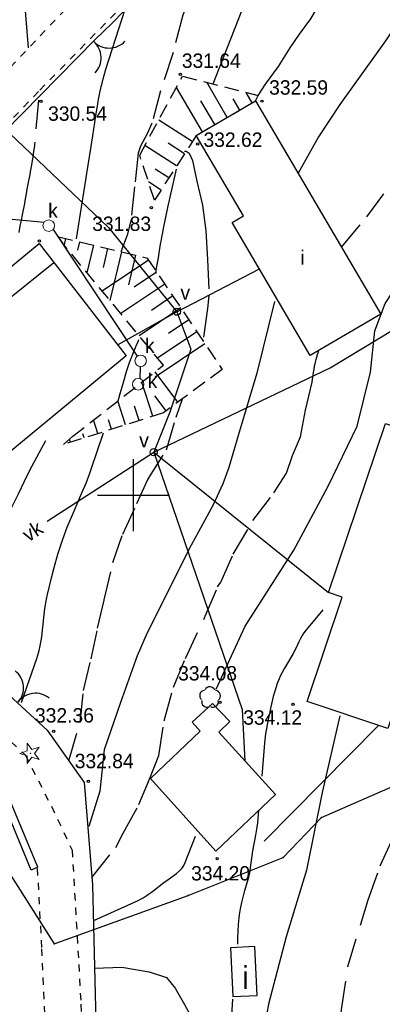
# Model space of a CAD drawing. Extents: x 4615668 to 9249187, y 5334101 to 10688993.
# Tile 48 of 120: x 4667676 to 4667702, y 5336834 to 5336902. Entities that reach past the tile are written whole.
import ezdxf
from ezdxf.enums import TextEntityAlignment as Align

# ---------------------------------------------------------------- set-up
doc = ezdxf.new("R2010")
doc.units = 0
doc.header["$MEASUREMENT"] = 0
for name, pattern in [('DROGA', [1, 0.5, -0.5]), ('SKARPA1', [1.5, 1, -0.5]), ('WARSTWICA', [3, 2, -1])]:
    doc.linetypes.add(name, pattern=pattern)
for name, color, linetype in [('11', 7, 'Continuous'), ('13', 7, 'Continuous'), ('14', 7, 'Continuous'), ('17', 7, 'Continuous'), ('22', 7, 'Continuous'), ('23', 7, 'Continuous'), ('24', 7, 'Continuous'), ('25', 7, 'Continuous'), ('27', 7, 'Continuous'), ('28', 7, 'Continuous'), ('38', 7, 'Continuous'), ('45', 7, 'Continuous'), ('47', 7, 'Continuous'), ('50', 7, 'Continuous'), ('51', 7, 'Continuous'), ('52', 7, 'Continuous'), ('60', 7, 'Continuous'), ('SZZPZ_922', 7, 'Continuous'), ('UKKPA_506', 7, 'Continuous')]:
    doc.layers.add(name, color=color, linetype=linetype)
doc.styles.add('txt', font='TXT', dxfattribs={"height": 0.2})

# ---------------------------------------------------------------- blocks, each defined once
blk = doc.blocks.new('*M2221')
at = {"layer": '60', "color": 7, "linetype": 'Continuous'}
for p, q in [((50, 47.5), (50, 52.5)), ((47.5, 50), (52.5, 50))]:
    blk.add_line(p, q, dxfattribs=at)
blk = doc.blocks.new('BR')
at = {"layer": '38', "color": 97, "linetype": 'Continuous'}
for centre, start, end in [((-1.499, 0.053), 357.959, 90.56156), ((1.495, 0.058), 89.62231, 182.22487)]:
    blk.add_arc(centre, 1.5, start, end, dxfattribs=at)
blk = doc.blocks.new('DI')
at = {"layer": 'SZZPZ_922', "color": 7, "linetype": 'Continuous', "lineweight": 13}
for p, q in [((-0.227, 0.699), (0.087, 0.267)), ((-0.227, 0.164), (-0.227, 0.699)), ((-0.736, -0.001), (-0.227, 0.164)), ((0.087, 0.267), (0.595, 0.431)), ((0.595, 0.431), (0.281, -0.001)), ((-0.227, -0.166), (-0.736, -0.001)), ((-0.227, -0.702), (-0.227, -0.166)), ((0.087, -0.268), (-0.227, -0.702)), ((0.595, -0.434), (0.087, -0.268)), ((0.281, -0.001), (0.595, -0.434))]:
    blk.add_line(p, q, dxfattribs=at)
blk.add_circle((0, 0), 0.0203, dxfattribs=at)
blk = doc.blocks.new('DLN')
at = {"layer": '47', "color": 3, "linetype": 'Continuous'}
for centre, radius, start, end in [((-0.009, 0.368), 0.372, 22.22459, 155.76229), ((-0.351, 0.132), 0.366, 96.36248, 230.20733), ((0.351, 0.112), 0.371, 309.26416, 84.44799), ((-0.214, -0.309), 0.366, 163.6287, 299.48617), ((0.209, -0.306), 0.37, 239.41106, 12.88928)]:
    blk.add_arc(centre, radius, start, end, dxfattribs=at)
blk = doc.blocks.new('KL')
at = {"layer": 'UKKPA_506', "color": 7, "linetype": 'Continuous', "lineweight": 13}
blk.add_circle((0, 0), 0.4, dxfattribs=at)
blk = doc.blocks.new('WYS')
at = {"layer": '52', "color": 67, "linetype": 'Continuous'}
blk.add_circle((0, 0), 0.08, dxfattribs=at)
blk = doc.blocks.new('SLU')
at = {"layer": '22', "color": 1, "linetype": 'Continuous'}
blk.add_circle((0, 0), 0.25, dxfattribs=at)
blk = doc.blocks.new('*M2283')
at = {"layer": '25', "color": 165, "linetype": 'Continuous'}
blk.add_lwpolyline([(38.365, -102.069), (43.305, -98.049), (46.385, -96.489), (48.095, -100.619), (51.995, -101.999), (58.295, -106.469), (66.855, -113.839), (75.915, -125.379), (81.355, -133.509), (84.905, -139.129), (94.205, -135.779), (100.795, -133.129), (103.455, -130.359), (109.185, -127.859)], dxfattribs=at)
blk.add_lwpolyline([(38.365, -102.069), (43.305, -98.049), (46.385, -96.489), (48.095, -100.619), (51.995, -101.999), (58.295, -106.469), (66.855, -113.839), (75.915, -125.379), (81.355, -133.509), (84.905, -139.129), (94.205, -135.779), (100.795, -133.129), (103.455, -130.359), (109.185, -127.859)], dxfattribs=at)
for p in [(103.455, -130.359), (100.795, -133.129), (94.205, -135.779), (84.905, -139.129)]:
    blk.add_point(p, dxfattribs=at)

msp = doc.modelspace()

# ---------------------------------------------------------------- linework, layer by layer
at = {"layer": '11', "color": 2, "linetype": 'Continuous'}
msp.add_lwpolyline([(4667685.542, 5336849.491), (4667690.07, 5336844.448), (4667694.21, 5336848.391), (4667690.278, 5336852.729), (4667691.04, 5336853.454), (4667689.828, 5336854.714), (4667688.421, 5336853.41), (4667688.987, 5336852.783)], close=True, dxfattribs=at)
at = {"layer": '13', "color": 7, "linetype": 'Continuous'}
msp.add_line((4667664.122, 5336873.606), (4667678.831, 5336885.334), dxfattribs=at)
for points in [[(4667692.827, 5336896.576), (4667701.525, 5336881.756), (4667696.623, 5336878.879), (4667691.2, 5336888.119), (4667691.98, 5336888.576), (4667688.705, 5336894.157)], [(4667663.267, 5336874.678), (4667677.805, 5336886.657), (4667683.845, 5336878.863), (4667669.429, 5336866.95)], [(4667708.389, 5336871.943), (4667701.997, 5336852.973), (4667696.406, 5336854.857), (4667698.847, 5336862.107), (4667697.895, 5336862.428), (4667701.844, 5336874.148)], [(4667691.094, 5336837.743), (4667691.254, 5336834.354), (4667692.934, 5336834.433), (4667692.774, 5336837.822)]]:
    msp.add_lwpolyline(points, close=True, dxfattribs=at)
at = {"layer": '17', "color": 97, "linetype": 'DROGA'}
msp.add_line((4667674.437, 5336897.472), (4667687.042, 5336910.702), dxfattribs=at)
for points in [[(4667653.026, 5336873.359), (4667671.192, 5336890.345), (4667677.851, 5336897.314), (4667684.222, 5336903.81), (4667688.601, 5336908.128)], [(4667653.188, 5336873.389), (4667655.536, 5336871.072), (4667659.171, 5336867.654), (4667661.935, 5336865.071), (4667664.737, 5336862.526), (4667666.63, 5336860.627), (4667668.751, 5336858.652), (4667673.665, 5336854.082), (4667676.846, 5336851.119), (4667678.657, 5336847.568), (4667680.096, 5336844.53), (4667680.55, 5336836.592), (4667680.702, 5336833.819), (4667680.813, 5336828.865), (4667683.653, 5336819.218)], [(4667677.67, 5336843.259), (4667677.973, 5336837.676), (4667678.314, 5336830.156), (4667680.698, 5336819.27)]]:
    msp.add_lwpolyline(points, dxfattribs=at)
at = {"layer": '23', "color": 40, "linetype": 'Continuous'}
for p, q in [((4667687.364, 5336881.923), (4667693.093, 5336884.894)), ((4667685.757, 5336872.173), (4667697.895, 5336862.428)), ((4667701.343, 5336853.154), (4667693.423, 5336845.157))]:
    msp.add_line(p, q, dxfattribs=at)
for points in [[(4667666.464, 5336903.153), (4667682.614, 5336887.773), (4667687.364, 5336881.923), (4667683.261, 5336879.616)], [(4667678.366, 5336867.372), (4667685.757, 5336872.173), (4667697.998, 5336878.036), (4667702.435, 5336880.705), (4667718.12, 5336888.211)], [(4667687.364, 5336881.923), (4667688.334, 5336879.333), (4667686.874, 5336874.953), (4667685.757, 5336872.173)], [(4667685.757, 5336872.173), (4667691.903, 5336854.285), (4667692.091, 5336850.728)]]:
    msp.add_lwpolyline(points, dxfattribs=at)
at = {"layer": '27', "color": 17, "linetype": 'Continuous'}
for p, q in [((4667678.768, 5336887.636), (4667684.598, 5336878.826)), ((4667684.82, 5336878.116), (4667684.782, 5336877.268))]:
    msp.add_line(p, q, dxfattribs=at)
msp.add_lwpolyline([(4667669.361, 5336888.963), (4667669.785, 5336888.927), (4667678.151, 5336888.144)], dxfattribs=at)
at = {"layer": '38', "color": 97, "linetype": 'Continuous'}
for points in [[(4667681.675, 5336900.797), (4667682.895, 5336901.991), (4667684.338, 5336903.46), (4667686.083, 5336905.167), (4667688.151, 5336907.111), (4667689.615, 5336908.731), (4667691.499, 5336910.64), (4667693.265, 5336912.454), (4667694.988, 5336914.031), (4667696.56, 5336915.651), (4667698.477, 5336917.552), (4667700.05, 5336919), (4667700.436, 5336919.322), (4667700.996, 5336917.788), (4667701.62, 5336916.211), (4667702.245, 5336914.85)], [(4667656.032, 5336875.057), (4667660.94, 5336880.035), (4667670.327, 5336889.281), (4667681.675, 5336900.797)], [(4667656.032, 5336875.057), (4667668.737, 5336861.091), (4667675.433, 5336855.574), (4667678.364, 5336852.852), (4667680.932, 5336849.223), (4667681.511, 5336842.11), (4667681.837, 5336828.826), (4667684.897, 5336817.888)]]:
    msp.add_lwpolyline(points, dxfattribs=at)
at = {"layer": '45', "color": 219, "linetype": 'Continuous'}
msp.add_line((4667677.705, 5336843.335), (4667677.243, 5336843.143), dxfattribs=at)
for points in [[(4667677.705, 5336843.335), (4667675.35, 5336849.01), (4667674.446, 5336850.261), (4667664.741, 5336859.166), (4667654.365, 5336868.725), (4667651.57, 5336871.389), (4667650.183, 5336872.168), (4667642.517, 5336876.685), (4667641.625, 5336876.622), (4667636.73, 5336874.819), (4667635.865, 5336874.131), (4667634.02, 5336870.408), (4667631.677, 5336866.546), (4667625.47, 5336850.963), (4667616.646, 5336841.669), (4667599.533, 5336844.103), (4667572.026, 5336853.517), (4667547.529, 5336871.717), (4667530.192, 5336885.604), (4667516.704, 5336895.13), (4667502.347, 5336899.702), (4667498.881, 5336897.914), (4667486.091, 5336879.59), (4667482.041, 5336873.766)], [(4667677.243, 5336843.143), (4667674.91, 5336848.764), (4667674.07, 5336849.927), (4667664.403, 5336858.798), (4667654.023, 5336868.361), (4667651.27, 5336870.983), (4667649.933, 5336871.734), (4667642.397, 5336876.175), (4667641.731, 5336876.128), (4667636.978, 5336874.377), (4667636.263, 5336873.809), (4667634.458, 5336870.166), (4667632.127, 5336866.322), (4667625.898, 5336850.689), (4667616.83, 5336841.137), (4667599.415, 5336843.615), (4667571.79, 5336853.069), (4667547.223, 5336871.321), (4667529.892, 5336885.204), (4667516.478, 5336894.678), (4667502.393, 5336899.162), (4667499.221, 5336897.526), (4667486.501, 5336879.304), (4667482.399, 5336873.406)]]:
    msp.add_lwpolyline(points, dxfattribs=at)
at = {"layer": '50', "color": 216, "linetype": 'Continuous'}
for points in [[(4667711.63, 5336929.84), (4667710.504, 5336922.082), (4667710.038, 5336919.426), (4667708.873, 5336914.154), (4667708.176, 5336911.091), (4667707.593, 5336909.633), (4667706.728, 5336908.114), (4667704.827, 5336905.215), (4667701.856, 5336900.745), (4667698.68, 5336896.327), (4667697.195, 5336894.066), (4667695.761, 5336891.497)], [(4667690.097, 5336855.712), (4667692.094, 5336860.079), (4667695.475, 5336865.37), (4667697.876, 5336869.807), (4667699.873, 5336873.968), (4667700.795, 5336877.719), (4667701.103, 5336880.596), (4667701.82, 5336882.497), (4667703.862, 5336885.608), (4667707.806, 5336890.283), (4667711.135, 5336894.753), (4667713.235, 5336899.685), (4667715.576, 5336904.988), (4667719.878, 5336912.437), (4667722.49, 5336916.958), (4667723.411, 5336918.64), (4667724.13, 5336921.12)], [(4667689.881, 5336897.759), (4667691.623, 5336902.178), (4667692.008, 5336903.184), (4667692.75, 5336905.209), (4667693.419, 5336907.025), (4667693.741, 5336907.937), (4667694.043, 5336908.856), (4667694.184, 5336909.319), (4667694.434, 5336910.241), (4667694.74, 5336911.477), (4667694.901, 5336912.093), (4667695.772, 5336915.279)], [(4667683.752, 5336902.92), (4667682.42, 5336898.759), (4667682.368, 5336898.592), (4667682.335, 5336898.481), (4667682.27, 5336898.257), (4667682.24, 5336898.145), (4667682.181, 5336897.92), (4667682.125, 5336897.694), (4667682.09, 5336897.543), (4667682.067, 5336897.442), (4667682.023, 5336897.24), (4667681.998, 5336897.126), (4667681.952, 5336896.897), (4667681.908, 5336896.668), (4667681.88, 5336896.515), (4667681.825, 5336896.209), (4667681.786, 5336895.979), (4667681.712, 5336895.518), (4667681.498, 5336894.135), (4667681.362, 5336893.261), (4667681.18, 5336892.097), (4667681.088, 5336891.515), (4667680.371, 5336886.994)], [(4667685.898, 5336884.585), (4667685.96, 5336884.944), (4667686.078, 5336885.665), (4667686.182, 5336886.305), (4667686.236, 5336886.625), (4667686.292, 5336886.945), (4667686.321, 5336887.104), (4667686.381, 5336887.423), (4667686.412, 5336887.582), (4667686.461, 5336887.821), (4667686.555, 5336888.267), (4667686.747, 5336889.158), (4667687.332, 5336891.829)], [(4667694.144, 5336882.633), (4667692.915, 5336877.649), (4667691.638, 5336873.405), (4667690.969, 5336871.095), (4667690.562, 5336869.963), (4667689.879, 5336868.515), (4667688.86, 5336866.64), (4667688.36, 5336865.698), (4667685.291, 5336859.609), (4667684.616, 5336858.024), (4667683.447, 5336854.78), (4667682.32, 5336851.492), (4667682.013, 5336848.615), (4667681.248, 5336846.16)], [(4667683.29, 5336875.726), (4667683.339, 5336875.897), (4667683.436, 5336876.24), (4667683.627, 5336876.926), (4667683.724, 5336877.269), (4667683.825, 5336877.611), (4667683.876, 5336877.781), (4667683.956, 5336878.037), (4667683.98, 5336878.111), (4667684.03, 5336878.258), (4667684.083, 5336878.404), (4667684.119, 5336878.501), (4667684.193, 5336878.695), (4667684.232, 5336878.791), (4667684.31, 5336878.983), (4667684.549, 5336879.557), (4667684.668, 5336879.845), (4667684.725, 5336879.99)], [(4667676.582, 5336854.782), (4667677.658, 5336857.916), (4667677.798, 5336858.386), (4667677.871, 5336858.704), (4667677.982, 5336859.349), (4667678.061, 5336860.002), (4667678.152, 5336860.877), (4667678.204, 5336861.313), (4667678.307, 5336861.962), (4667678.375, 5336862.283), (4667678.678, 5336863.528), (4667678.84, 5336864.148), (4667679.103, 5336865.072), (4667679.394, 5336865.989), (4667679.553, 5336866.444), (4667679.75, 5336866.962), (4667680.179, 5336867.984), (4667680.775, 5336869.334), (4667681.061, 5336870.014), (4667681.325, 5336870.701), (4667681.446, 5336871.05), (4667682.266, 5336873.516)], [(4667681.594, 5336839.648), (4667684.668, 5336841.035), (4667684.885, 5336841.141), (4667685.025, 5336841.219), (4667685.297, 5336841.388), (4667685.69, 5336841.669), (4667686.46, 5336842.268), (4667686.84, 5336842.537), (4667687.182, 5336842.777), (4667687.346, 5336842.904), (4667687.573, 5336843.106), (4667687.707, 5336843.253), (4667687.768, 5336843.331), (4667687.849, 5336843.454), (4667687.946, 5336843.655), (4667688.663, 5336845.505)]]:
    msp.add_lwpolyline(points, dxfattribs=at)
at = {"layer": '50', "color": 7, "linetype": 'Continuous'}
for points in [[(4667677.07, 5336900.251), (4667676.746, 5336904.258), (4667676.708, 5336904.697), (4667676.615, 5336905.574), (4667676.407, 5336907.325), (4667676.314, 5336908.203), (4667676.261, 5336908.821), (4667676.19, 5336910.062), (4667676.155, 5336911.304), (4667676.146, 5336912.132), (4667676.152, 5336913.788), (4667676.173, 5336915.135), (4667676.204, 5336915.81), (4667676.262, 5336916.482), (4667676.304, 5336916.815), (4667676.377, 5336917.256), (4667676.421, 5336917.475), (4667676.497, 5336917.8), (4667676.638, 5336918.282), (4667676.819, 5336918.827)], [(4667698.681, 5336853.86), (4667697.449, 5336848.538), (4667696.36, 5336843.122), (4667694.939, 5336838.513), (4667693.712, 5336833.834), (4667693.598, 5336833.173), (4667693.548, 5336831.819), (4667693.562, 5336829.1), (4667693.285, 5336827.8), (4667691.722, 5336823.523), (4667688.127, 5336813.751)]]:
    msp.add_lwpolyline(points, dxfattribs=at)
at = {"layer": '50', "color": 245, "linetype": 'WARSTWICA'}
for points in [[(4667693.002, 5336896.934), (4667693.512, 5336897.736), (4667694.416, 5336898.946), (4667695.235, 5336900.242), (4667695.881, 5336901.192), (4667696.656, 5336902.272), (4667697.173, 5336903.136), (4667697.69, 5336904.087), (4667698.293, 5336904.951), (4667699.068, 5336906.333), (4667699.456, 5336907.111), (4667700.188, 5336908.45), (4667700.447, 5336909.228), (4667701.05, 5336910.351), (4667701.351, 5336911.172), (4667701.653, 5336912.425)], [(4667689.161, 5336908.666), (4667689.077, 5336906.074), (4667688.799, 5336904.865), (4667688.08, 5336903.32), (4667687.785, 5336902.531), (4667687.096, 5336899.939), (4667686.235, 5336897.261), (4667685.632, 5336895.014), (4667685.321, 5336894.319), (4667684.833, 5336893.421), (4667684.684, 5336892.941), (4667684.426, 5336890.608), (4667684.188, 5336888.334), (4667683.909, 5336887.239), (4667683.473, 5336886.093)], [(4667677.761, 5336896.616), (4667677.496, 5336893.691), (4667677.484, 5336893.563), (4667677.475, 5336893.478), (4667677.456, 5336893.308), (4667677.423, 5336893.054), (4667677.399, 5336892.884), (4667677.381, 5336892.772), (4667677.345, 5336892.546), (4667677.302, 5336892.293), (4667677.272, 5336892.125), (4667677.21, 5336891.788), (4667677.146, 5336891.451), (4667677.06, 5336891.003), (4667677.018, 5336890.778), (4667676.957, 5336890.441), (4667676.928, 5336890.273), (4667676.899, 5336890.105), (4667676.839, 5336889.77), (4667676.777, 5336889.436), (4667676.647, 5336888.768), (4667676.531, 5336888.175), (4667676.474, 5336887.878), (4667676.391, 5336887.432)], [(4667687.888, 5336893.084), (4667688.001, 5336893.067), (4667688.22, 5336892.939), (4667688.456, 5336892.438), (4667688.759, 5336890.994), (4667689.138, 5336889.322), (4667689.365, 5336887.536), (4667689.479, 5336885.522), (4667689.592, 5336883.052), (4667689.479, 5336882.141), (4667689.175, 5336879.899)], [(4667698.791, 5336886.414), (4667700.541, 5336888.503), (4667702.092, 5336890.577)], [(4667696.759, 5336877.063), (4667696.85, 5336877.701), (4667696.883, 5336877.914), (4667696.9, 5336878.02), (4667696.908, 5336878.065), (4667696.926, 5336878.155), (4667696.945, 5336878.245), (4667696.959, 5336878.305), (4667696.988, 5336878.424), (4667697.035, 5336878.601), (4667697.135, 5336878.955), (4667697.184, 5336879.133), (4667697.207, 5336879.222)], [(4667681.469, 5336842.63), (4667683.129, 5336844.702), (4667683.646, 5336845.696), (4667684.723, 5336847.683), (4667685.455, 5336849.454), (4667686.101, 5336851.096), (4667686.489, 5336853.515), (4667687.135, 5336855.848), (4667687.953, 5336857.835), (4667689.331, 5336860.772), (4667690.193, 5336862.803), (4667690.405, 5336863.14), (4667691.266, 5336865.084), (4667692.645, 5336867.416), (4667694.101, 5336869.337), (4667694.962, 5336870.719), (4667695.393, 5336871.929), (4667695.953, 5336873.225), (4667696.297, 5336875.083), (4667696.771, 5336877.113)], [(4667679.859, 5336850.739), (4667680.65, 5336853.4), (4667680.877, 5336855.603), (4667681.408, 5336857.807), (4667681.862, 5336859.934), (4667682.317, 5336861.91), (4667682.923, 5336864.493), (4667683.605, 5336866.469), (4667684.589, 5336868.596), (4667685.347, 5336870.268), (4667686.635, 5336872.32), (4667687.316, 5336874.599), (4667687.763, 5336875.882)], [(4667673.956, 5336856.791), (4667674.171, 5336858.138), (4667674.299, 5336858.844), (4667674.481, 5336859.783), (4667674.558, 5336860.255), (4667674.86, 5336862.458), (4667675.161, 5336864.747), (4667675.376, 5336866.332), (4667675.506, 5336867.123), (4667675.562, 5336867.375), (4667675.608, 5336867.54), (4667675.718, 5336867.866), (4667675.918, 5336868.344), (4667676.367, 5336869.283), (4667676.985, 5336870.586), (4667677.315, 5336871.227), (4667678.348, 5336873.128)], [(4667697.484, 5336861.208), (4667696.254, 5336859.704), (4667696.14, 5336859.551), (4667695.943, 5336859.225), (4667695.828, 5336858.997), (4667695.61, 5336858.533), (4667695.436, 5336858.192), (4667695.178, 5336857.746), (4667694.828, 5336857.154), (4667694.661, 5336856.852), (4667694.537, 5336856.602), (4667694.461, 5336856.433), (4667694.325, 5336856.088), (4667694.153, 5336855.559), (4667694.056, 5336855.2), (4667693.886, 5336854.476), (4667693.627, 5336853.233), (4667693.52, 5336852.609), (4667693.439, 5336851.983), (4667693.412, 5336851.668), (4667693.255, 5336849.445)], [(4667691.072, 5336809.946), (4667692.19, 5336813.055), (4667693.663, 5336816.519), (4667694.92, 5336819.242), (4667696.245, 5336822.243), (4667697.912, 5336824.788), (4667698.215, 5336826.649), (4667698.404, 5336829.118), (4667698.783, 5336833.448), (4667699.237, 5336836.449), (4667700.634, 5336841.069), (4667701.467, 5336843.424), (4667702.292, 5336845.184), (4667703.428, 5336847.463), (4667704.943, 5336850.198), (4667706.42, 5336852.325), (4667707.67, 5336853.92), (4667708.617, 5336855.098), (4667709.412, 5336856.807), (4667710.056, 5336858.555), (4667710.056, 5336858.517), (4667710.056, 5336858.555)], [(4667691.589, 5336837.993), (4667691.6, 5336838.436), (4667691.645, 5336839.357), (4667691.686, 5336839.818), (4667691.713, 5336840.032), (4667691.784, 5336840.457), (4667691.872, 5336840.879), (4667692.074, 5336841.719), (4667692.189, 5336842.122), (4667692.353, 5336842.657), (4667692.418, 5336842.929), (4667692.499, 5336843.446), (4667692.581, 5336844.139), (4667692.634, 5336844.484), (4667692.848, 5336845.555), (4667692.943, 5336846.13), (4667692.977, 5336846.419), (4667693.055, 5336847.291)], [(4667681.653, 5336836.319), (4667683.546, 5336836.405), (4667685.441, 5336836.06), (4667686.647, 5336835.671), (4667687.25, 5336834.937), (4667687.896, 5336833.813), (4667688.284, 5336833.079), (4667688.973, 5336831.913), (4667689.49, 5336830.919), (4667689.834, 5336830.617), (4667690.61, 5336830.746), (4667690.911, 5336831.481), (4667691.169, 5336833.036), (4667691.254, 5336834.18)]]:
    msp.add_lwpolyline(points, dxfattribs=at)
at = {"layer": '51', "color": 3, "linetype": 'Continuous'}
for p, q in [((4667690.861, 5336895.422), (4667689.432, 5336897.858)), ((4667689.136, 5336894.41), (4667687.328, 5336897.491)), ((4667692.586, 5336896.435), (4667692.166, 5336897.15)), ((4667689.999, 5336894.916), (4667689.032, 5336896.564)), ((4667691.724, 5336895.928), (4667691.261, 5336896.716)), ((4667688.434, 5336893.737), (4667686.107, 5336895.239)), ((4667687.349, 5336892.057), (4667685.151, 5336893.476)), ((4667687.891, 5336892.897), (4667686.76, 5336893.627)), ((4667686.807, 5336891.216), (4667685.85, 5336891.834)), ((4667686.264, 5336890.376), (4667685.393, 5336890.939)), ((4667679.641, 5336887.015), (4667679.533, 5336886.564)), ((4667680.613, 5336886.781), (4667680.471, 5336886.189)), ((4667681.586, 5336886.547), (4667681.125, 5336884.632)), ((4667682.558, 5336886.313), (4667682.24, 5336884.991)), ((4667685.401, 5336885.506), (4667682.189, 5336883.344)), ((4667683.53, 5336886.079), (4667682.718, 5336882.704)), ((4667684.502, 5336885.845), (4667684.008, 5336883.792)), ((4667685.96, 5336884.676), (4667684.394, 5336883.623)), ((4667686.518, 5336883.847), (4667683.469, 5336881.794)), ((4667687.076, 5336883.017), (4667685.593, 5336882.018)), ((4667687.635, 5336882.187), (4667684.749, 5336880.245)), ((4667688.193, 5336881.358), (4667686.791, 5336880.414)), ((4667688.752, 5336880.528), (4667686.029, 5336878.695)), ((4667689.31, 5336879.699), (4667685.858, 5336877.375)), ((4667687.42, 5336875.629), (4667685.855, 5336877.753)), ((4667685.695, 5336874.668), (4667684.942, 5336877.038)), ((4667686.615, 5336875.036), (4667685.841, 5336876.086)), ((4667683.789, 5336874.062), (4667683.262, 5336875.722)), ((4667684.742, 5336874.365), (4667684.422, 5336875.372)), ((4667681.883, 5336873.456), (4667681.581, 5336874.406)), ((4667682.836, 5336873.759), (4667682.629, 5336874.411)), ((4667680.93, 5336873.153), (4667680.836, 5336873.45)), ((4667679.977, 5336872.85), (4667679.908, 5336873.067))]:
    msp.add_line(p, q, dxfattribs=at)
at = {"layer": '51', "color": 3, "linetype": 'SKARPA1'}
for p, q in [((4667688.705, 5336894.157), (4667692.827, 5336896.576)), ((4667692.827, 5336896.576), (4667693.002, 5336896.934)), ((4667688.705, 5336894.157), (4667685.811, 5336889.674))]:
    msp.add_line(p, q, dxfattribs=at)
for points in [[(4667685.811, 5336889.674), (4667684.781, 5336892.793), (4667687.761, 5336898.29), (4667693.002, 5336896.934)], [(4667679.155, 5336887.132), (4667685.302, 5336885.653), (4667690.514, 5336877.91), (4667686.433, 5336874.902), (4667679.45, 5336872.683)], [(4667679.501, 5336872.699), (4667680.138, 5336873.275), (4667686.433, 5336878.206), (4667679.548, 5336886.541), (4667679.155, 5336887.132)]]:
    msp.add_lwpolyline(points, dxfattribs=at)

# ---------------------------------------------------------------- block references
at = {"layer": '24', "color": 40, "linetype": 'Continuous'}
for p in [(4667687.364, 5336881.923), (4667685.757, 5336872.173)]:
    msp.add_blockref('SLU', p, dxfattribs=at)
at = {"layer": '25', "color": 165, "linetype": 'Continuous'}
msp.add_blockref('*M2283', (4667593.939, 5336977.152), dxfattribs=at)
at = {"layer": '28', "color": 17, "linetype": 'Continuous'}
for p in [(4667678.469, 5336887.902), (4667684.85, 5336878.515), (4667684.679, 5336876.882)]:
    msp.add_blockref('KL', p, dxfattribs=at)
at = {"layer": '38', "color": 97, "linetype": 'Continuous'}
for p, xscale, yscale, rotation in [((4667681.592, 5336900.686), 1.00000016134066, 1.00000016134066, 226.3994258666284), ((4667676.353, 5336854.812), 1.000000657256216, 1.000000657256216, 321.2701480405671)]:
    msp.add_blockref('BR', p, dxfattribs=dict(at, xscale=xscale, yscale=yscale, rotation=rotation))
at = {"layer": '47', "color": 3, "linetype": 'Continuous'}
for name, p in [('DLN', (4667689.666, 5336855.132)), ('DI', (4667677.205, 5336851.249))]:
    msp.add_blockref(name, p, dxfattribs=at)
at = {"layer": '52', "color": 67, "linetype": 'Continuous'}
for p in [(4667687.607, 5336898.406), (4667677.922, 5336896.544), (4667693.265, 5336896.547), (4667688.811, 5336893.574), (4667685.6, 5336889.145), (4667677.821, 5336886.829), (4667690.361, 5336854.798), (4667695.429, 5336854.647), (4667678.819, 5336852.784), (4667681.228, 5336849.311), (4667690.16, 5336843.926)]:
    msp.add_blockref('WYS', p, dxfattribs=at)
at = {"layer": '60', "color": 7, "linetype": 'Continuous'}
msp.add_blockref('*M2221', (4667634.354, 5336819.183), dxfattribs=at)

# ---------------------------------------------------------------- texts
at = {"layer": '14', "color": 7, "linetype": 'Continuous', "style": 'txt'}
msp.add_text('i', height=1, dxfattribs=at).set_placement((4667696.075, 5336885.717), align=Align.MIDDLE)
at = {"layer": '14', "color": 7, "linetype": 'Continuous', "style": 'txt', "width": 0.875}
msp.add_text('i', height=1.6, dxfattribs=at).set_placement((4667692.132, 5336835.711), align=Align.MIDDLE)
at = {"layer": '24', "color": 40, "linetype": 'Continuous', "style": 'txt'}
for p in [(4667687.946, 5336883.254), (4667685.085, 5336872.996)]:
    msp.add_text('v', height=1, dxfattribs=at).set_placement(p, align=Align.MIDDLE)
msp.add_text('vk', height=1, rotation=33.00554, dxfattribs=at).set_placement((4667677.329, 5336866.699), align=Align.MIDDLE)
at = {"layer": '28', "color": 17, "linetype": 'Continuous', "style": 'txt'}
for p in [(4667678.432, 5336888.453), (4667685.143, 5336879.065), (4667685.333, 5336876.625)]:
    msp.add_text('k', height=1, dxfattribs=at).set_placement(p)
at = {"layer": '52', "color": 67, "linetype": 'Continuous', "style": 'txt'}
for s, p in [('331.64', (4667687.707, 5336898.859)), ('332.59', (4667693.767, 5336897)), ('330.54', (4667678.424, 5336895.185)), ('332.62', (4667689.213, 5336893.373)), ('331.83', (4667681.485, 5336887.534)), ('334.08', (4667687.45, 5336856.308)), ('332.36', (4667677.514, 5336853.388)), ('334.12', (4667691.967, 5336853.237)), ('332.84', (4667680.274, 5336850.217)), ('334.20', (4667688.353, 5336842.416))]:
    msp.add_text(s, height=1, dxfattribs=at).set_placement(p)

doc.saveas('drawing.dxf')
